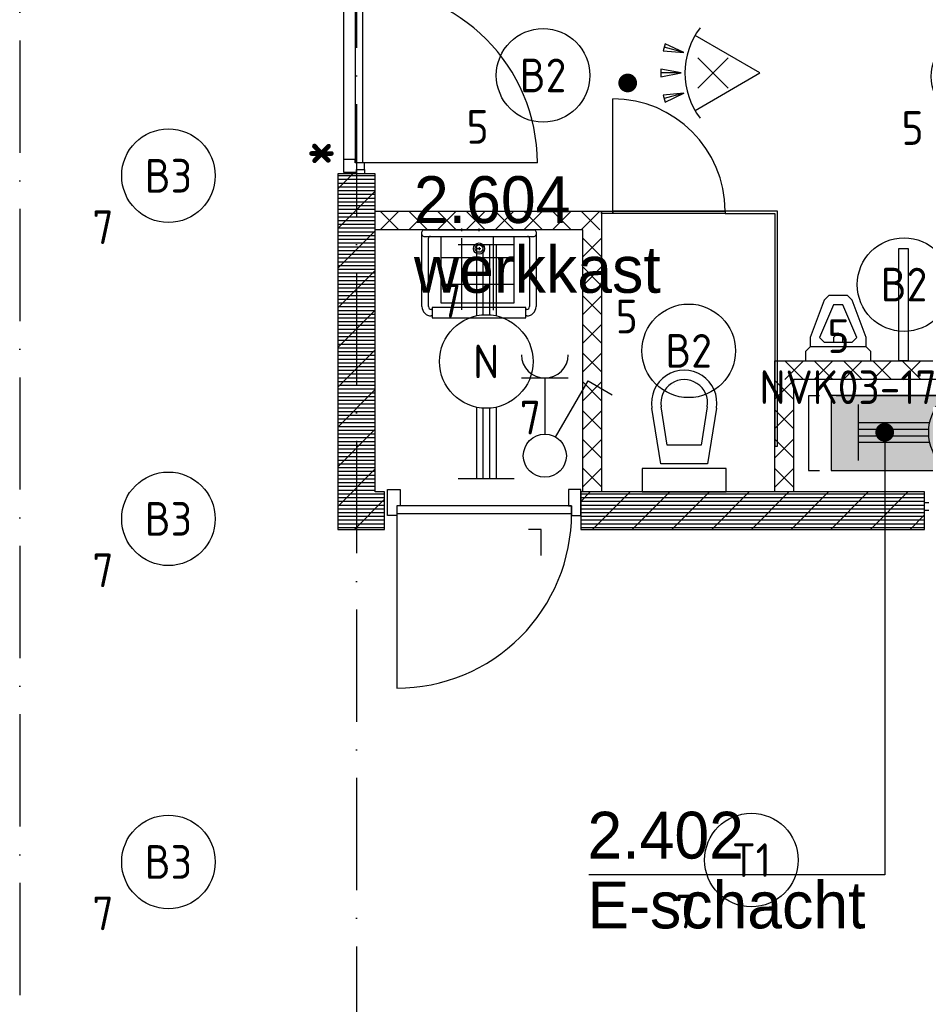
# Model space of a CAD drawing. Header units: millimetres. Extents: x -6587 to 112313, y 244 to 84344.
# Tile 55 of 63: x 66199 to 71040, y 42219 to 47480. Entities that reach past the tile are written whole.
import ezdxf
from ezdxf.enums import TextEntityAlignment as Align

# ---------------------------------------------------------------- set-up
doc = ezdxf.new("R2010")
doc.units = ezdxf.units.MM
doc.header["$LTSCALE"] = 100
doc.linetypes.add('DASHDOT', pattern=[9, 6, -1.5, 0, -1.5])
doc.layers.get('0').update_dxf_attribs({"color": 9, "linetype": 'CONTINUOUS'})
for name, color, linetype in [('AL$7----_STRAMIEN', 1, 'DASHDOT'), ('AL74----_INRSANITAIR', 7, 'CONTINUOUS'), ('ALL-----_REFLIJNEN', 8, 'CONTINUOUS'), ('ALXA7---_KALKZVUIL', 1, 'CONTINUOUS'), ('BOUW', 8, 'CONTINUOUS'), ('EB63101-_ATTRIB', 2, 'CONTINUOUS'), ('EB63102-_ATTRIB', 2, 'CONTINUOUS'), ('EB63501-_ATTRIB', 2, 'CONTINUOUS'), ('EL63101-_LICHT-ARM', 3, 'CONTINUOUS'), ('EL63102-_LICHT-SCH', 3, 'CONTINUOUS'), ('EL63501-_NOODVRL-ARM', 3, 'CONTINUOUS'), ('KABELGOOT1', 8, 'CONTINUOUS'), ('LIJN025', 10, 'CONTINUOUS')]:
    doc.layers.add(name, color=color, linetype=linetype)
doc.styles.add('1_8', font='iso', dxfattribs={"width": 0.7, "height": 1.8})
doc.styles.add('2_0', font='iso', dxfattribs={"height": 200})
doc.styles.add('BURO-025', font='BUROFONT.shx', dxfattribs={"height": 250})
doc.styles.get("Standard").update_dxf_attribs({"font": 'iso.shx'})

# ---------------------------------------------------------------- blocks, each defined once
blk = doc.blocks.new('ES3G00')
blk.add_circle((0, 0), 2.5)
at = {"color": 6, "style": '1_8'}
for tag, flags, p in [('SCHAK', 8, (3.5, 2.75)), ('A_CODE', 8, (0, 0)), ('GROEP', 8, (-3.5, -2.75)), ('KAST', 9, (3.5, -2.75))]:
    blk.add_attdef(tag, text='', height=1.8, dxfattribs=dict(at, flags=flags)).set_placement(p, align=Align.MIDDLE)
blk = doc.blocks.new('ES3W1A---ES3S1')
for p, q in [((1.25, 4.15), (-1.25, 4.15)), ((0, 4.15), (0, 1.15))]:
    blk.add_line(p, q)
blk.add_lwpolyline([(0.575, 0.996), (2.309, 4), (3.608, 3.25)])
blk.add_circle((0, 0), 1.15)
blk.add_arc((0, 5.4), 1.25, 180, 0)
at = {"style": '1_8'}
for tag, flags, p in [('VERMOGEN', 9, (-2.5, 6.65)), ('GROEP', 8, (0, 7.15)), ('KAST', 9, (2.5, 6.65))]:
    blk.add_attdef(tag, text='', height=1.8, rotation=90, dxfattribs=dict(at, flags=flags)).set_placement(p, align=Align.MIDDLE)
at = {"style": '1_8', "width": 0.7, "flags": 8}
for tag, p in [('SCHAK', (2.5, 6.775)), ('TAL', (-2.5, 6.65)), ('DOEL', (-1.5, 2.65))]:
    blk.add_attdef(tag, text='', height=1.8, rotation=90, dxfattribs=at).set_placement(p, align=Align.MIDDLE)
at = {"style": '1_8'}
for tag, flags, p in [('SCHAK', 8, (3, 5.5)), ('KAST', 9, (-3, 0.5)), ('M_CODE', 9, (0, 0)), ('DOEL', 9, (-3, -2)), ('GROEP', 9, (-3, -4.5))]:
    blk.add_attdef(tag, text='', height=1.8, dxfattribs=dict(at, flags=flags)).set_placement(p, align=Align.MIDDLE_CENTER)
blk = doc.blocks.new('ES652116')
for p, q in [((1.557, 1.087), (2.619, 1.372)), ((-0.813, -0.813), (0.813, 0.813)), ((0.813, -0.813), (-0.813, 0.813)), ((1.7, 0), (2.8, 0)), ((1.557, -1.087), (2.619, -1.372))]:
    blk.add_line(p, q)
blk.add_lwpolyline([(0.964, 2), (-2.5, 0), (0.964, -2)])
for points in [[(2.671, 1.179), (2.568, 1.565), (1.557, 1.087)], [(2.8, -0.2), (2.8, 0.2), (1.7, 0)], [(2.568, -1.565), (2.671, -1.179), (1.557, -1.087)]]:
    blk.add_lwpolyline(points, close=True)
blk.add_arc((-2.5, 0), 4, 322.8192, 37.1808)
at = {"style": '1_8'}
for tag, flags, p in [('SCHAK', 8, (3, 5.5)), ('KAST', 9, (-3, 0.5)), ('M_CODE', 9, (0, 0)), ('DOEL', 9, (-3, -2)), ('GROEP', 9, (-3, -4.5))]:
    blk.add_attdef(tag, text='', height=1.8, dxfattribs=dict(at, flags=flags)).set_placement(p, align=Align.MIDDLE_CENTER)
at = {"style": '1_8', "flags": 8}
blk.add_attdef('CODE', text='', height=1.8, dxfattribs=at).set_placement((0, 0), align=Align.MIDDLE)
blk = doc.blocks.new('EJ3T20')
at = {"color": 0}
for p, q in [((-6.25, -1.5), (-6.25, 1.5)), ((6.25, -1.5), (6.25, 1.5)), ((-6.25, 0.525), (-2.444, 0.525)), ((-6.25, 0.175), (-2.494, 0.175)), ((2.444, 0.525), (6.25, 0.525)), ((2.494, 0.175), (6.25, 0.175)), ((-6.25, -0.175), (-2.494, -0.175)), ((-6.25, -0.525), (-2.444, -0.525)), ((2.444, -0.525), (6.25, -0.525)), ((2.494, -0.175), (6.25, -0.175))]:
    blk.add_line(p, q, dxfattribs=at)
blk.add_circle((0, 0), 2.5, dxfattribs=at)
at = {"color": 6, "style": '1_8'}
for tag, flags, p in [('SCHAK', 8, (3.5, 2.75)), ('A_CODE', 8, (0, 0)), ('GROEP', 8, (-3.5, -2.75)), ('KAST', 9, (3.5, -2.75))]:
    blk.add_attdef(tag, text='', height=1.8, dxfattribs=dict(at, flags=flags)).set_placement(p, align=Align.MIDDLE)
blk = doc.blocks.new('EJ3T21')
at = {"color": 0}
for p, q in [((-1.768, 1.768), (1.768, -1.768)), ((1.768, 1.768), (-1.768, -1.768)), ((-6.25, -1.5), (-6.25, 1.5)), ((6.25, -1.5), (6.25, 1.5)), ((-6.25, 0.525), (-2.444, 0.525)), ((-6.25, 0.175), (-2.494, 0.175)), ((2.444, 0.525), (6.25, 0.525)), ((2.494, 0.175), (6.25, 0.175)), ((-6.25, -0.175), (-2.494, -0.175)), ((-6.25, -0.525), (-2.444, -0.525)), ((2.444, -0.525), (6.25, -0.525)), ((2.494, -0.175), (6.25, -0.175))]:
    blk.add_line(p, q, dxfattribs=at)
at = {"color": 6}
blk.add_lwpolyline([(1.768, -1.768), (1.75, -1.75)], dxfattribs=at)
at = {"color": 0}
for radius in [2.5, 0.85, 0.5]:
    blk.add_circle((0, 0), radius, dxfattribs=at)
at = {"color": 6, "style": '1_8'}
for tag, flags, p in [('A_CODE', 8, (-3.5, 2.75)), ('SCHAK', 8, (3.5, 2.75)), ('GROEP', 8, (-3.5, -2.75)), ('KAST', 9, (3.5, -2.75))]:
    blk.add_attdef(tag, text='', height=1.8, dxfattribs=dict(at, flags=flags)).set_placement(p, align=Align.MIDDLE)
blk = doc.blocks.new('EH100003')
blk.add_lwpolyline([(-1, -0.5), (0, -0.5), (0, 0.5), (-1, 0.5)])
at = {"style": '2_0', "flags": 9}
for tag in ['FUNCTIE', 'SCHOT']:
    blk.add_attdef(tag, text='', height=0.5, dxfattribs=at).set_placement((0, 0), align=Align.MIDDLE)
blk = doc.blocks.new('EH100000')
at = {"linetype": 'ByBlock'}
for p, q in [((1, 0.5), (0, 0.5)), ((1, 0.5, 1), (0, 0.5, 1)), ((0, -0.5, 1), (1, -0.5, 1)), ((1, -0.5), (0, -0.5))]:
    blk.add_line(p, q, dxfattribs=at)
at = {"linetype": 'ByBlock', "invisible_edges": 15}
for points in [[(1, -0.5), (0, -0.5), (0, 0.5), (1, 0.5)], [(0, 0.5), (1, 0.5), (1, 0.5, 1), (0, 0.5, 1)], [(0, -0.5, 1), (1, -0.5, 1), (1, -0.5), (0, -0.5)]]:
    blk.add_3dface(points, dxfattribs=at)
at = {"linetype": 'ByBlock', "style": '2_0', "flags": 8}
blk.add_attdef('FUNCTIE', text='', height=0.5, dxfattribs=at).set_placement((0.5, 0), align=Align.MIDDLE)
at = {"linetype": 'ByBlock', "flags": 9}
blk.add_attdef('SCHOT', text='', height=0.5, dxfattribs=at).set_placement((0.5, 0), align=Align.MIDDLE)
blk = doc.blocks.new('A$Cb38f1ce1')
at = {"layer": 'KABELGOOT1'}
h = blk.add_hatch(dxfattribs=at)
h.set_pattern_fill('DOTS', color=256, scale=20, style=0)
h.set_pattern_definition([(0, (-1717.716, 188607.497), (15.875, 31.75), [0, -31.75])])
h.paths.add_polyline_path([(68887.3, 38944.6), (67284.7, 38944.6), (67284.7, 38544.6), (68887.3, 38544.6)])
h.paths.add_polyline_path([(68528.3, 38438.6), (68128.3, 38438.6), (68128.3, 35692.4), (68528.3, 35692.4)])
at = {"layer": 'AL$7----_STRAMIEN', "color": 1}
for points in [[(62947.7, 63344.7), (62947.7, 32791.2)], [(64747.7, 60304.6), (64747.7, 32791.2)]]:
    blk.add_lwpolyline(points, dxfattribs=at)
at = {"layer": 'AL74----_INRSANITAIR', "color": 8}
blk.add_line((65311.7, 39822.7), (65311.7, 39837.3), dxfattribs=at)
at = {"layer": 'ALL-----_REFLIJNEN', "color": 8, "linetype": 'Continuous'}
for p, q in [((64677.7, 41105.1), (64677.7, 40205.1)), ((64740.7, 41122.1), (64740.7, 40188.1)), ((64780.7, 41122.1), (64780.7, 40188.1)), ((66118.2, 39930), (66118.2, 40530)), ((64728.3, 40130.1), (64647.7, 40049.5)), ((64847.7, 40130.1), (64647.7, 40130.1)), ((64647.7, 40130.1), (64647.7, 38230)), ((64647.7, 40120), (64847.7, 40120)), ((64647.7, 40100), (64847.7, 40100)), ((64847.7, 38430), (64847.7, 40130.1)), ((64647.7, 40080), (64847.7, 40080)), ((64647.7, 40060), (64847.7, 40060)), ((64647.7, 40040), (64847.7, 40040)), ((64847.7, 40037.4), (64647.7, 39837.4)), ((64647.7, 40020), (64847.7, 40020)), ((64647.7, 40000), (64847.7, 40000)), ((64647.7, 39980), (64847.7, 39980)), ((64647.7, 39960), (64847.7, 39960)), ((64647.7, 39940), (64847.7, 39940)), ((64847.7, 39830), (64847.7, 39930)), ((64847.7, 39930), (66058.2, 39930)), ((64874.5, 39830), (64974.5, 39930)), ((64974.5, 39830), (64874.5, 39930)), ((65028, 39830), (65128, 39930)), ((65128, 39830), (65028, 39930)), ((65181.6, 39830), (65281.6, 39930)), ((65281.6, 39830), (65181.6, 39930)), ((65335.1, 39830), (65435.1, 39930)), ((65435.1, 39830), (65335.1, 39930)), ((65488.7, 39830), (65588.7, 39930)), ((65588.7, 39830), (65488.7, 39930)), ((65642.2, 39830), (65742.2, 39930)), ((65742.2, 39830), (65642.2, 39930)), ((65795.8, 39830), (65895.8, 39930)), ((65895.8, 39830), (65795.8, 39930)), ((65949.4, 39830), (66049.4, 39930)), ((66049.4, 39830), (65949.4, 39930)), ((66058.2, 39930), (66058.2, 38430)), ((66058.2, 39930), (66118.2, 39930)), ((66058.2, 39917), (66058.2, 39930)), ((66118.2, 39917), (66118.2, 39930)), ((66118.2, 39930), (66718.2, 39930)), ((66118.2, 39930), (66118.2, 39917)), ((66718.2, 39930), (66118.2, 39930)), ((66997.7, 39930), (66718.2, 39930)), ((66718.2, 39930), (66718.2, 39917)), ((66718.2, 39930), (66718.2, 39917)), ((66997.7, 38673.5), (66997.7, 39930)), ((64647.7, 39920), (64847.7, 39920)), ((64647.7, 39900), (64847.7, 39900)), ((64647.7, 39880), (64847.7, 39880)), ((66118.2, 39917), (66058.2, 39917)), ((66718.2, 39917), (66118.2, 39917)), ((66718.2, 39917), (66984.7, 39917)), ((66984.7, 39917), (66984.7, 38673.5)), ((64647.7, 39860), (64847.7, 39860)), ((64647.7, 39840), (64847.7, 39840)), ((64847.7, 39825.2), (64647.7, 39625.2)), ((65958.2, 39830), (64847.7, 39830)), ((65107.9, 39830), (65697.9, 39830)), ((65402.9, 39822.7), (65402.9, 39837.3)), ((65958.2, 38430), (65958.2, 39830)), ((64647.7, 39820), (64847.7, 39820)), ((64647.7, 39800), (64847.7, 39800)), ((64647.7, 39780), (64847.7, 39780)), ((65097.9, 39420), (65097.9, 39820)), ((65107.9, 39795), (65697.9, 39795)), ((65132.9, 39420), (65132.9, 39785)), ((65201.4, 39439.1), (65201.4, 39789.2)), ((65310, 39785.9), (65310, 39403.5)), ((65479.2, 39789.2), (65479.2, 39400.2)), ((65589.4, 39790.8), (65589.4, 39439.1)), ((65672.9, 39785), (65672.9, 39420)), ((65707.9, 39820), (65707.9, 39420)), ((65958.2, 39785.2), (66058.2, 39685.2)), ((65958.2, 39685.2), (66058.2, 39785.2)), ((64647.7, 39760), (64847.7, 39760)), ((64647.7, 39740), (64847.7, 39740)), ((64647.7, 39720), (64847.7, 39720)), ((65393.3, 39730), (65411.8, 39730)), ((65402.9, 39737.9), (65402.9, 39722)), ((67647.7, 39130), (67647.7, 39730)), ((67647.7, 39730), (67697.7, 39730)), ((67697.7, 39730), (67697.7, 39130)), ((64647.7, 39700), (64847.7, 39700)), ((64647.7, 39680), (64847.7, 39680)), ((65589.4, 39680.6), (65201.4, 39680.6)), ((64647.7, 39660), (64847.7, 39660)), ((64647.7, 39640), (64847.7, 39640)), ((64647.7, 39620), (64847.7, 39620)), ((64847.7, 39613.1), (64647.7, 39413.1)), ((65958.2, 39631.7), (66058.2, 39531.7)), ((65958.2, 39531.7), (66058.2, 39631.7)), ((64647.7, 39600), (64847.7, 39600)), ((64647.7, 39580), (64847.7, 39580)), ((64647.7, 39560), (64847.7, 39560)), ((64647.7, 39540), (64847.7, 39540)), ((64647.7, 39520), (64847.7, 39520)), ((65589.4, 39538), (65201.4, 39538)), ((64647.7, 39500), (64847.7, 39500)), ((64647.7, 39480), (64847.7, 39480)), ((64647.7, 39460), (64847.7, 39460)), ((65958.2, 39478.1), (66058.2, 39378.1)), ((65958.2, 39378.1), (66058.2, 39478.1)), ((67247.7, 39455), (67172.7, 39255)), ((67272.7, 39480), (67247.7, 39455)), ((67372.7, 39480), (67272.7, 39480)), ((67272.7, 39480), (67272.7, 39480)), ((67397.7, 39455), (67372.7, 39480)), ((67472.7, 39255), (67397.7, 39455)), ((67397.7, 39455), (67397.7, 39455)), ((64647.7, 39440), (64847.7, 39440)), ((64647.7, 39420), (64847.7, 39420)), ((64847.7, 39401), (64647.7, 39201)), ((65152.9, 39405), (65147.9, 39405)), ((65652.9, 39415), (65152.9, 39415)), ((65152.9, 39415), (65152.9, 39360)), ((65589.4, 39439.1), (65201.4, 39439.1)), ((65652.9, 39360), (65652.9, 39415)), ((65657.9, 39405), (65652.9, 39405)), ((67297.7, 39430), (67222.7, 39255)), ((67347.7, 39430), (67297.7, 39430)), ((67422.7, 39255), (67347.7, 39430)), ((64647.7, 39400), (64847.7, 39400)), ((64647.7, 39380), (64847.7, 39380)), ((64647.7, 39360), (64847.7, 39360)), ((65152.9, 39370), (65147.9, 39370)), ((65152.9, 39360), (65652.9, 39360)), ((65657.9, 39370), (65652.9, 39370)), ((64647.7, 39340), (64847.7, 39340)), ((64647.7, 39320), (64847.7, 39320)), ((64647.7, 39300), (64847.7, 39300)), ((65958.2, 39324.6), (66058.2, 39224.6)), ((65958.2, 39224.6), (66058.2, 39324.6)), ((64647.7, 39280), (64847.7, 39280)), ((64647.7, 39260), (64847.7, 39260)), ((67172.7, 39255), (67172.7, 39205)), ((67222.7, 39255), (67247.7, 39230)), ((67322.7, 39280), (67297.7, 39255)), ((67297.7, 39255), (67297.7, 39230)), ((67347.7, 39255), (67322.7, 39280)), ((67347.7, 39230), (67347.7, 39255)), ((67397.7, 39230), (67422.7, 39255)), ((67422.7, 39255), (67422.7, 39255)), ((67472.7, 39205), (67472.7, 39255)), ((64647.7, 39240), (64847.7, 39240)), ((64647.7, 39220), (64847.7, 39220)), ((64647.7, 39200), (64847.7, 39200)), ((67172.7, 39205), (67147.7, 39180)), ((67472.7, 39205), (67172.7, 39205)), ((67247.7, 39230), (67397.7, 39230)), ((67497.7, 39180), (67472.7, 39205)), ((67472.7, 39205), (67472.7, 39205)), ((64847.7, 39188.8), (64647.7, 38988.8)), ((64647.7, 39180), (64847.7, 39180)), ((64647.7, 39160), (64847.7, 39160)), ((64647.7, 39140), (64847.7, 39140)), ((65958.2, 39171), (66058.2, 39071)), ((65958.2, 39071), (66058.2, 39171)), ((67147.7, 39180), (67147.7, 39130)), ((67497.7, 39130), (67497.7, 39180)), ((64647.7, 39120), (64847.7, 39120)), ((64647.7, 39100), (64847.7, 39100)), ((66984.7, 38430), (66984.7, 39130)), ((66984.7, 39130), (69047.7, 39130)), ((67137.3, 39130), (67037.3, 39030)), ((67037.3, 39130), (67137.3, 39030)), ((67147.7, 39130), (67497.7, 39130)), ((67294.2, 39130), (67194.2, 39030)), ((67194.2, 39130), (67294.2, 39030)), ((67451, 39130), (67351, 39030)), ((67351, 39130), (67451, 39030)), ((67607.8, 39130), (67507.8, 39030)), ((67507.8, 39130), (67607.8, 39030)), ((67697.7, 39130), (67647.7, 39130)), ((67764.6, 39130), (67664.6, 39030)), ((67664.6, 39130), (67764.6, 39030)), ((64647.7, 39080), (64847.7, 39080)), ((64647.7, 39060), (64847.7, 39060)), ((64647.7, 39040), (64847.7, 39040)), ((64647.7, 39020), (64847.7, 39020)), ((64647.7, 39000), (64847.7, 39000)), ((65958.2, 39017.4), (66058.2, 38917.4)), ((65958.2, 38917.4), (66058.2, 39017.4)), ((66449.7, 39005), (66449.7, 39005)), ((66984.7, 39025.8), (67084.7, 38925.8)), ((66984.7, 38925.8), (67084.7, 39025.8)), ((69047.7, 39030), (67084.7, 39030)), ((67084.7, 39030), (67084.7, 38430)), ((64647.7, 38980), (64847.7, 38980)), ((64847.7, 38976.7), (64647.7, 38776.7)), ((64647.7, 38960), (64847.7, 38960)), ((64647.7, 38940), (64847.7, 38940)), ((64647.7, 38920), (64847.7, 38920)), ((64647.7, 38900), (64847.7, 38900)), ((64647.7, 38880), (64847.7, 38880)), ((66374.7, 38580), (66326.9, 38877.2)), ((66409.2, 38680), (66376.3, 38885.2)), ((66623.1, 38885.2), (66590.1, 38680)), ((66672.4, 38877.2), (66624.7, 38580)), ((64647.7, 38860), (64847.7, 38860)), ((64647.7, 38840), (64847.7, 38840)), ((65958.2, 38863.9), (66058.2, 38763.9)), ((65958.2, 38763.9), (66058.2, 38863.9)), ((66324.7, 38830), (66324.7, 38830)), ((66984.7, 38869), (67084.7, 38769)), ((66984.7, 38769), (67084.7, 38869)), ((64647.7, 38820), (64847.7, 38820)), ((64647.7, 38800), (64847.7, 38800)), ((64647.7, 38780), (64847.7, 38780)), ((64847.7, 38764.6), (64647.7, 38564.6)), ((64647.7, 38760), (64847.7, 38760)), ((64647.7, 38740), (64847.7, 38740)), ((64647.7, 38720), (64847.7, 38720)), ((64647.7, 38700), (64847.7, 38700)), ((64647.7, 38680), (64847.7, 38680)), ((65958.2, 38710.3), (66058.2, 38610.3)), ((65958.2, 38610.3), (66058.2, 38710.3)), ((66590.1, 38680), (66409.2, 38680)), ((66984.7, 38712.2), (67084.7, 38612.2)), ((66984.7, 38612.2), (67084.7, 38712.2)), ((66984.7, 38673.5), (66997.7, 38673.5)), ((64647.7, 38660), (64847.7, 38660)), ((64647.7, 38640), (64847.7, 38640)), ((64647.7, 38620), (64847.7, 38620)), ((64647.7, 38600), (64847.7, 38600)), ((64647.7, 38580), (64847.7, 38580)), ((64647.7, 38560), (64847.7, 38560)), ((66624.7, 38580), (66374.7, 38580)), ((64847.7, 38552.4), (64647.7, 38352.4)), ((64647.7, 38540), (64847.7, 38540)), ((64647.7, 38520), (64847.7, 38520)), ((65958.2, 38556.8), (66058.2, 38456.8)), ((65958.2, 38456.8), (66058.2, 38556.8)), ((66724.7, 38555), (66274.7, 38555)), ((66274.7, 38555), (66274.7, 38430)), ((66724.7, 38430), (66724.7, 38555)), ((66984.7, 38555.4), (67084.7, 38455.4)), ((66984.7, 38455.4), (67084.7, 38555.4)), ((64647.7, 38500), (64847.7, 38500)), ((64647.7, 38480), (64847.7, 38480)), ((64647.7, 38460), (64847.7, 38460)), ((64647.7, 38440), (64847.7, 38440)), ((64647.7, 38420), (64897.7, 38420)), ((64897.7, 38430), (64847.7, 38430)), ((64897.7, 38230), (64897.7, 38430)), ((65998, 38430), (65947.7, 38379.6)), ((65947.7, 38430), (65947.7, 38230)), ((67247.7, 38430), (65947.7, 38430)), ((65947.7, 38420), (67784.7, 38420)), ((66058.2, 38430), (65958.2, 38430)), ((66210.2, 38430), (66010.2, 38230)), ((66422.3, 38430), (66222.3, 38230)), ((66274.7, 38430), (66724.7, 38430)), ((66634.4, 38430), (66434.4, 38230)), ((66846.6, 38430), (66646.6, 38230)), ((67058.7, 38430), (66858.7, 38230)), ((67084.7, 38430), (66984.7, 38430)), ((67270.8, 38430), (67070.8, 38230)), ((67784.7, 38430), (67247.7, 38430)), ((67483, 38430), (67283, 38230)), ((67695.1, 38430), (67495.1, 38230)), ((67784.7, 38230), (67784.7, 38430)), ((64647.7, 38400), (64897.7, 38400)), ((64647.7, 38380), (64897.7, 38380)), ((64647.7, 38360), (64897.7, 38360)), ((64897.7, 38390.3), (64737.4, 38230)), ((65947.7, 38400), (67784.7, 38400)), ((65947.7, 38380), (67784.7, 38380)), ((65947.7, 38360), (67784.7, 38360)), ((67784.7, 38330), (67784.7, 38374)), ((67784.7, 38374), (67807.7, 38374)), ((64647.7, 38340), (64897.7, 38340)), ((64647.7, 38320), (64897.7, 38320)), ((64647.7, 38300), (64897.7, 38300)), ((65947.7, 38340), (67784.7, 38340)), ((65947.7, 38320), (67784.7, 38320)), ((65947.7, 38300), (67784.7, 38300)), ((67784.7, 38307.4), (67707.2, 38230)), ((67807.7, 38330), (67784.7, 38330)), ((64647.7, 38280), (64897.7, 38280)), ((64647.7, 38260), (64897.7, 38260)), ((65947.7, 38280), (67784.7, 38280)), ((65947.7, 38260), (67784.7, 38260)), ((64647.7, 38240), (64897.7, 38240)), ((64647.7, 38230), (64897.7, 38230)), ((65947.7, 38240), (67784.7, 38240)), ((65947.7, 38230), (67247.7, 38230)), ((67247.7, 38230), (67784.7, 38230))]:
    blk.add_line(p, q, dxfattribs=at)
for points in [[(64791.7, 40153.1), (64791.7, 40188.1), (64740.7, 40188.1), (64740.7, 40205.1), (64677.7, 40205.1), (64677.7, 40138.1), (64747.7, 40138.1), (64747.7, 40153.1), (64791.7, 40153.1)], [(64791.7, 40153.1), (64791.7, 40130.1), (64747.7, 40130.1), (64747.7, 40153.1)], [(65714.7, 40188.1), (64780.7, 40188.1)], [(64963.7, 38315.5), (65897.7, 38315.5)], [(65734.3, 38090.8), (65734.3, 38229.8), (65667.3, 38229.8)]]:
    blk.add_lwpolyline(points, dxfattribs=at)
for points in [[(64980.7, 38355.5), (64963.7, 38355.5), (64963.7, 38304.5), (64913.7, 38304.5), (64913.7, 38443.5), (64980.7, 38443.5)], [(65880.7, 38355.5), (65897.7, 38355.5), (65897.7, 38304.5), (65947.7, 38304.5), (65947.7, 38443.5), (65880.7, 38443.5)], [(64963.7, 38355.5), (64963.7, 38315.5), (65897.7, 38315.5), (65897.7, 38355.5)]]:
    blk.add_lwpolyline(points, close=True, dxfattribs=at)
blk.add_lwpolyline([(64963.7, 38315.5), (64963.7, 37381.5, 0.414214), (65897.7, 38315.5, 0.414214)], format="xyb", dxfattribs=at)
for radius in [30, 20]:
    blk.add_circle((65402.9, 39730), radius, dxfattribs=at)
for centre, radius, start, end in [((64780.7, 40188.1), 934, 0, 90), ((66118.2, 39930), 600, 0, 90), ((65107.9, 39820), 10, 90, 180), ((65697.9, 39820), 10, 0, 90), ((65107.9, 39805), 10, 180, 270), ((65142.9, 39785), 10, 90, 180), ((65662.9, 39785), 10, 0, 90), ((65697.9, 39805), 10, 270, 0), ((65147.9, 39420), 50, 180, 270), ((65147.9, 39420), 15, 180, 270), ((65657.9, 39420), 50, 270, 0), ((65657.9, 39420), 15, 270, 0), ((66499.7, 38905), 175, 350.8673, 189.1327), ((66499.7, 38905), 125, 350.8673, 189.1327)]:
    blk.add_arc(centre, radius, start, end, dxfattribs=at)
at = {"layer": 'ALXA7---_KALKZVUIL', "color": 8}
for p, q in [((65958.2, 39378.1), (66058.2, 39478.1)), ((65958.2, 39478.1), (66058.2, 39378.1))]:
    blk.add_line(p, q, dxfattribs=at)
at = {"layer": 'BOUW', "const_width": 49.8}
for points in [[(66172.6, 40614.8, 1), (66222.8, 40614.8, 1)], [(66172.6, 40614.8, 1), (66222.8, 40614.8, 1)], [(67546.4, 38748.3, 1), (67596.6, 38748.3, 1)], [(67546.4, 38748.3, 1), (67596.6, 38748.3, 1)]]:
    blk.add_lwpolyline(points, format="xyb", close=True, dxfattribs=at)
at = {"layer": 'BOUW'}
blk.add_lwpolyline([(67571.5, 38748.3), (67571.5, 36383.8), (65990.5, 36383.8)], dxfattribs=at)
at = {"layer": 'KABELGOOT1', "yscale": 400}
for name, p, xscale, zscale, rotation in [('EH100003', (67163.7, 38743.6), 60, 3650, 180), ('EH100003', (67284.7, 38744.6), 60, 2600, 180), ('EH100000', (68887.3, 38744.6, 2750), 1576.000000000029, 60, 180.0000000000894)]:
    blk.add_blockref(name, p, dxfattribs=dict(at, xscale=xscale, zscale=zscale, rotation=rotation))
at = {"layer": 'ALL-----_REFLIJNEN', "color": 8, "linetype": 'Continuous'}
blk.add_text('*', height=270, dxfattribs=at).set_placement((64478.5, 40132))
at = {"layer": 'BOUW', "style": 'BURO-025'}
for s, p in [('2.604', (65055.3, 39866.7)), ('werkkast', (65055.3, 39493.6)), ('2.402', (65982.5, 36471.1)), ('E-schacht', (65982.5, 36098.1))]:
    blk.add_text(s, height=250, dxfattribs=at).set_placement(p)

msp = doc.modelspace()

# ---------------------------------------------------------------- block references
at = {"layer": 'EL63101-_LICHT-ARM'}
ref = msp.add_blockref('ES3G00', (68996.7, 47182.1, 2600), dxfattribs=dict(at, xscale=100, yscale=100, zscale=100))
ref.add_attrib('A_CODE', 'B2', dxfattribs={"layer": 'EB63101-_ATTRIB', "color": 1, "height": 180, "style": '1_8', "flags": 8}).set_placement((68996.7, 47182.1, 2600), align=Align.MIDDLE)
ref.add_attrib('GROEP', '5', dxfattribs={"layer": 'EB63101-_ATTRIB', "color": 1, "height": 180, "style": '1_8', "flags": 8}).set_placement((68646.7, 46907.1, 2600), align=Align.MIDDLE)
ref = msp.add_blockref('ES3G00', (71321.6, 47176), dxfattribs=dict(at, xscale=100, yscale=100, zscale=100))
ref.add_attrib('A_CODE', 'B2', dxfattribs={"layer": 'EB63101-_ATTRIB', "color": 1, "height": 180, "style": '1_8', "flags": 8}).set_placement((71321.6, 47176), align=Align.MIDDLE)
ref.add_attrib('GROEP', '5', dxfattribs={"layer": 'EB63101-_ATTRIB', "color": 1, "height": 180, "style": '1_8', "flags": 8}).set_placement((70971.6, 46901), align=Align.MIDDLE)
ref = msp.add_blockref('ES3G00', (66994, 46646, 3500), dxfattribs=dict(at, xscale=100, yscale=100, zscale=100))
ref.add_attrib('A_CODE', 'B3', dxfattribs={"layer": 'EB63101-_ATTRIB', "color": 1, "height": 180, "style": '1_8', "flags": 8}).set_placement((66994, 46646, 3500), align=Align.MIDDLE)
ref.add_attrib('GROEP', '7', dxfattribs={"layer": 'EB63101-_ATTRIB', "color": 1, "height": 180, "style": '1_8', "flags": 8}).set_placement((66644, 46371, 3500), align=Align.MIDDLE)
ref = msp.add_blockref('ES3G00', (70926.1, 46064.4), dxfattribs=dict(at, xscale=100, yscale=100, zscale=100))
ref.add_attrib('A_CODE', 'B2', dxfattribs={"layer": 'EB63101-_ATTRIB', "color": 1, "height": 180, "style": '1_8', "flags": 8}).set_placement((70926.1, 46064.4), align=Align.MIDDLE)
ref.add_attrib('GROEP', '5', dxfattribs={"layer": 'EB63101-_ATTRIB', "color": 1, "height": 180, "style": '1_8', "flags": 8}).set_placement((70576.1, 45789.4), align=Align.MIDDLE)
ref = msp.add_blockref('EJ3T20', (68692.8, 45653.5, 3500), dxfattribs=dict(at, xscale=100, yscale=100, zscale=100, rotation=270))
ref.add_attrib('A_CODE', 'N', dxfattribs={"layer": 'EB63101-_ATTRIB', "color": 1, "height": 180, "style": '1_8', "flags": 8}).set_placement((68692.8, 45653.5, 3500), align=Align.MIDDLE)
ref.add_attrib('GROEP', '7', dxfattribs={"layer": 'EB63101-_ATTRIB', "color": 1, "height": 180, "style": '1_8', "flags": 8}).set_placement((68502.9, 45978.5, 3500), align=Align.MIDDLE)
ref = msp.add_blockref('ES3G00', (69775, 45710.5, 3500), dxfattribs=dict(at, xscale=100, yscale=100, zscale=100))
ref.add_attrib('A_CODE', 'B2', dxfattribs={"layer": 'EB63101-_ATTRIB', "color": 1, "height": 180, "style": '1_8', "flags": 8}).set_placement((69775, 45710.5, 3500), align=Align.MIDDLE)
ref.add_attrib('GROEP', '5', dxfattribs={"layer": 'EB63101-_ATTRIB', "color": 1, "height": 180, "style": '1_8', "flags": 8}).set_placement((69443.7, 45894, 3500), align=Align.MIDDLE)
ref = msp.add_blockref('ES3G00', (66994, 44813, 3500), dxfattribs=dict(at, xscale=100, yscale=100, zscale=100))
ref.add_attrib('A_CODE', 'B3', dxfattribs={"layer": 'EB63101-_ATTRIB', "color": 1, "height": 180, "style": '1_8', "flags": 8}).set_placement((66994, 44813, 3500), align=Align.MIDDLE)
ref.add_attrib('GROEP', '7', dxfattribs={"layer": 'EB63101-_ATTRIB', "color": 1, "height": 180, "style": '1_8', "flags": 8}).set_placement((66644, 44538, 3500), align=Align.MIDDLE)
ref = msp.add_blockref('ES3G00', (66994, 42980, 3500), dxfattribs=dict(at, xscale=100, yscale=100, zscale=100))
ref.add_attrib('A_CODE', 'B3', dxfattribs={"layer": 'EB63101-_ATTRIB', "color": 1, "height": 180, "style": '1_8', "flags": 8}).set_placement((66994, 42980, 3500), align=Align.MIDDLE)
ref.add_attrib('GROEP', '7', dxfattribs={"layer": 'EB63101-_ATTRIB', "color": 1, "height": 180, "style": '1_8', "flags": 8}).set_placement((66644, 42705, 3500), align=Align.MIDDLE)
ref = msp.add_blockref('ES3G00', (70109.9, 42989.8, 2600), dxfattribs=dict(at, xscale=100, yscale=100, zscale=100))
ref.add_attrib('A_CODE', 'T1', dxfattribs={"layer": 'EB63101-_ATTRIB', "color": 1, "height": 180, "style": '1_8', "flags": 8}).set_placement((70109.9, 42989.8, 2600), align=Align.MIDDLE)
ref.add_attrib('GROEP', '7', dxfattribs={"layer": 'EB63101-_ATTRIB', "color": 1, "height": 180, "style": '1_8', "flags": 8}).set_placement((69759.9, 42714.8, 2600), align=Align.MIDDLE)
at = {"layer": 'EL63102-_LICHT-SCH', "xscale": 100, "yscale": 100, "zscale": 100, "rotation": 180.0000000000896}
msp.add_blockref('ES652116', (69905.2, 47195, 2600), dxfattribs=at)
at = {"layer": 'EL63102-_LICHT-SCH'}
ref = msp.add_blockref('ES3W1A---ES3S1', (69006, 45150), dxfattribs=dict(at, xscale=100, yscale=100, zscale=100))
ref.add_attrib('SCHAK', '7', dxfattribs={"layer": 'EB63102-_ATTRIB', "color": 1, "height": 180, "style": '1_8', "flags": 8}).set_placement((68928.7, 45353.7), align=Align.MIDDLE_CENTER)
at = {"layer": 'EL63501-_NOODVRL-ARM'}
ref = msp.add_blockref('EJ3T21', (71307.8, 45274.6, 3500), dxfattribs=dict(at, xscale=100, yscale=100, zscale=100))
ref.add_attrib('A_CODE', 'N', dxfattribs={"layer": 'EB63501-_ATTRIB', "color": 1, "height": 180, "style": '1_8', "flags": 8}).set_placement((71698.2, 45447.5, 3500), align=Align.MIDDLE)
ref.add_attrib('GROEP', 'NVK03-17', dxfattribs={"layer": 'EB63501-_ATTRIB', "color": 1, "height": 180, "style": '1_8', "flags": 8}).set_placement((70627, 45516.4, 3500), align=Align.MIDDLE)
at = {"layer": 'LIJN025'}
msp.add_blockref('A$Cb38f1ce1', (3251.2, 6526.8), dxfattribs=at)

doc.saveas('drawing.dxf')
